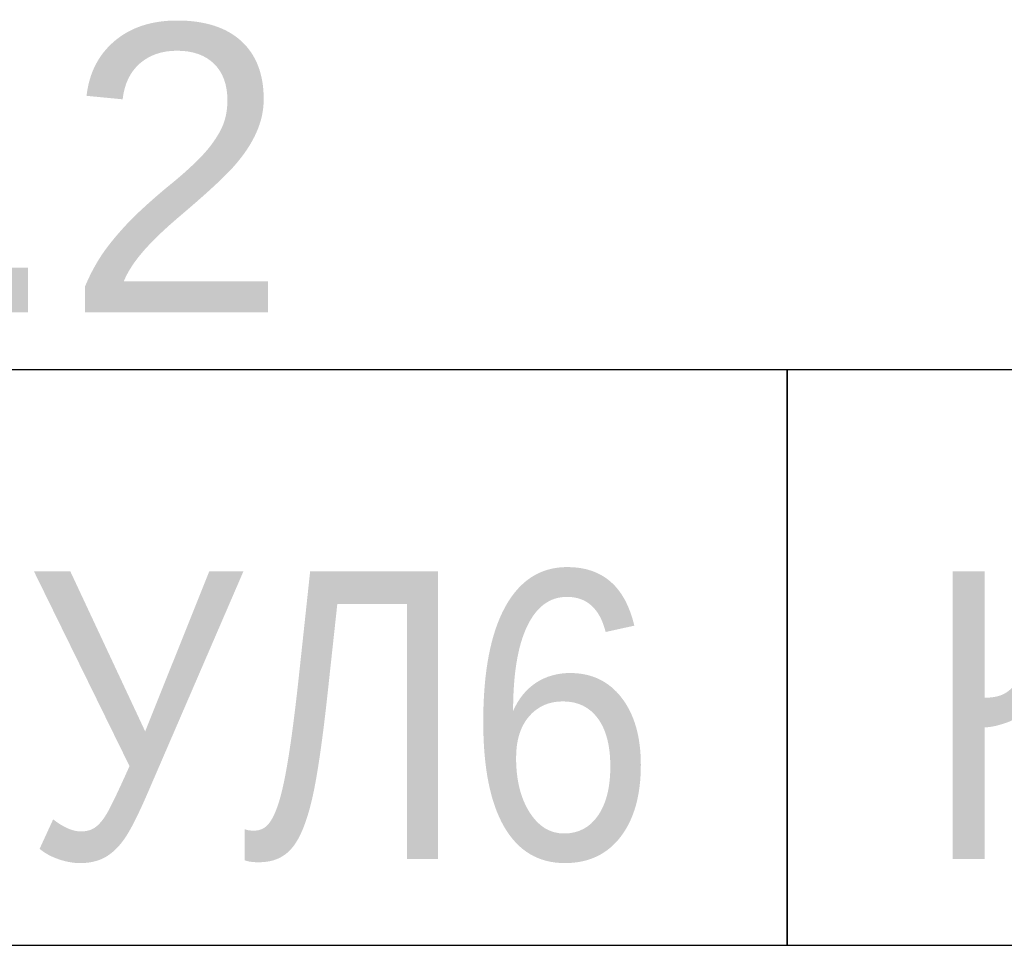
# Model space of a CAD drawing. Header units: millimetres. Extents: x -277772 to 277599, y -59564 to 282085.
# Tile 66 of 192: x -129931 to -129076, y 84824 to 85629. Entities that reach past the tile are written whole.
import ezdxf
from ezdxf import colors
from ezdxf.entities.mleader import LeaderData, LeaderLine
from ezdxf.enums import TextEntityAlignment as Align
from ezdxf.math import Vec2, Vec3

# ---------------------------------------------------------------- set-up
doc = ezdxf.new("R2010")
doc.units = ezdxf.units.MM
doc.set_wipeout_variables(frame=1)
doc.layers.add('КИП_выноска', color=6, linetype='Continuous', lineweight=25)
doc.styles.add('CP.Text', font='arial.ttf')
doc.styles.add('GOST 2.304', font='arial.ttf', dxfattribs={"width": 0.85})

# ---------------------------------------------------------------- blocks, each defined once
blk = doc.blocks.new('_None')
blk = doc.blocks.new('*U11')
at = {"color": 0, "linetype": 'Continuous', "lineweight": 30, "ltscale": 75, "width": 0.85, "flags": 104}
blk.add_attdef('ПРИМЕЧАНИЕ_1', text='', height=2.5, dxfattribs=at).set_placement((7.4597, 3.6106), align=Align.BOTTOM_CENTER)
at = {"color": 0, "lineweight": 30, "style": 'GOST 2.304', "width": 0.85}
for tag, p in [('ИМЯ_КАБЕЛЯ_2', (7.4597, -7.5)), ('ИМЯ_КАБЕЛЯ_3', (7.4597, -12.5)), ('ИМЯ_КАБЕЛЯ_4', (7.4597, -17.5)), ('ИМЯ_КАБЕЛЯ_5', (7.4597, -22.5)), ('ИМЯ_КАБЕЛЯ_6', (7.4597, -27.5)), ('ИМЯ_КАБЕЛЯ_7', (7.4597, -32.5)), ('ИМЯ_КАБЕЛЯ_8', (7.4597, -37.5)), ('ИМЯ_КАБЕЛЯ_9', (7.4597, -42.5))]:
    blk.add_attdef(tag, text='', height=2.5, dxfattribs=at).set_placement(p, align=Align.BOTTOM_CENTER)
at = {"color": 0, "lineweight": 30, "width": 0.85, "flags": 104}
blk.add_attdef('ПРИМЕЧАНИЕ_2', text='', height=2.5, dxfattribs=at).set_placement((7.4597, -7.5301), align=Align.BOTTOM_CENTER)
at = {"linetype": 'Continuous'}
blk.add_wipeout([(0, 2.5), (14.9194, 2.5), (14.9194, -2.5), (0, -2.5)], dxfattribs=at)
at = {"color": 0}
blk.add_line((0, -2.5), (0, 0), dxfattribs=at)
at = {"color": 0, "linetype": 'Continuous'}
blk.add_lwpolyline([(0, -2.5), (14.9194, -2.5), (14.9194, 2.5), (0, 2.5)], close=True, dxfattribs=at)
at = {"color": 0, "lineweight": 30, "style": 'GOST 2.304', "width": 0.85}
blk.add_attdef('ИМЯ_КАБЕЛЯ_1', text='', height=2.5, dxfattribs=at).set_placement((7.4597, -2.5), align=Align.BOTTOM_CENTER)

msp = doc.modelspace()

# ---------------------------------------------------------------- leaders
at = {"layer": 'КИП_выноска'}
ml = msp.add_multileader_mtext('Standard', dxfattribs=at)
ml.set_content('УП7.2', color=256, style='CP.Text')
ml.set_leader_properties(color=256, linetype='ByLayer', lineweight=-1)
ml.set_arrow_properties(name='NONE')
ml.build(insert=Vec2(0, 0))
ml.multileader.update_dxf_attribs({"has_dogleg": 0, "text_left_attachment_type": 6, "text_right_attachment_type": 6, "dogleg_length": 0.5, "arrow_head_size": 300})
ctx = ml.context
ctx.base_point, ctx.char_height, ctx.arrow_head_size, ctx.landing_gap_size, ctx.plane_origin = Vec3(-130756.3, 85324.08), 250, 300, 100, Vec3(-128232.43, 82664.18)
ctx.left_attachment, ctx.right_attachment = 6, 6
notes = []
notes.append((ctx, [(0, (1, 1, 0), (-130756.8, 85324.08), (1, 0), 0.5, [(0, [(-132119.7, 84909.51)], 0, [])])]))
ctx.mtext.insert, ctx.mtext.width, ctx.mtext.flow_direction = Vec3(-130656.3, 85624.08), 1055.6865, 5
ctx.mtext.has_bg_fill, ctx.mtext.bg_color, ctx.mtext.bg_scale_factor, ctx.mtext.bg_transparency, ctx.mtext.use_window_bg_color = 1, -1027028792, 1.5, 0, 1
for ctx, leaders in notes:
    for number, flags, end, landing, length, lines in leaders:
        leader = LeaderData()
        leader.index, (leader.has_last_leader_line, leader.has_dogleg_vector, leader.attachment_direction) = number, flags
        leader.last_leader_point, leader.dogleg_vector, leader.dogleg_length = Vec3(end), Vec3(landing), length
        for number, points, colour, breaks in lines:
            line = LeaderLine()
            line.index, line.vertices, line.color, line.breaks = number, Vec3.list(points), colors.encode_raw_color(colour), breaks
            leader.lines.append(line)
        ctx.leaders.append(leader)

# ---------------------------------------------------------------- next in the draw order: block references
ref = msp.add_blockref('*U11', (-130756.3, 85074.08), dxfattribs=dict(at, xscale=100, yscale=100, zscale=100))
ref.add_attrib('ИМЯ_КАБЕЛЯ_1', 'К3-ЩУЛ6', dxfattribs={"layer": '0', "color": 0, "lineweight": 30, "height": 250, "style": 'GOST 2.304', "width": 0.85}).set_placement((-130010.33, 84824.08), align=Align.BOTTOM_CENTER)

# ---------------------------------------------------------------- next in the draw order: block references
ref = msp.add_blockref('*U11', (-129264.36, 85074.08), dxfattribs=dict(at, xscale=100, yscale=100, zscale=100))
ref.add_attrib('ИМЯ_КАБЕЛЯ_1', 'К-СК.1-6 ', dxfattribs={"layer": '0', "color": 0, "lineweight": 30, "height": 250, "style": 'GOST 2.304', "width": 0.85}).set_placement((-128518.39, 84824.08), align=Align.BOTTOM_CENTER)

doc.saveas('drawing.dxf')
